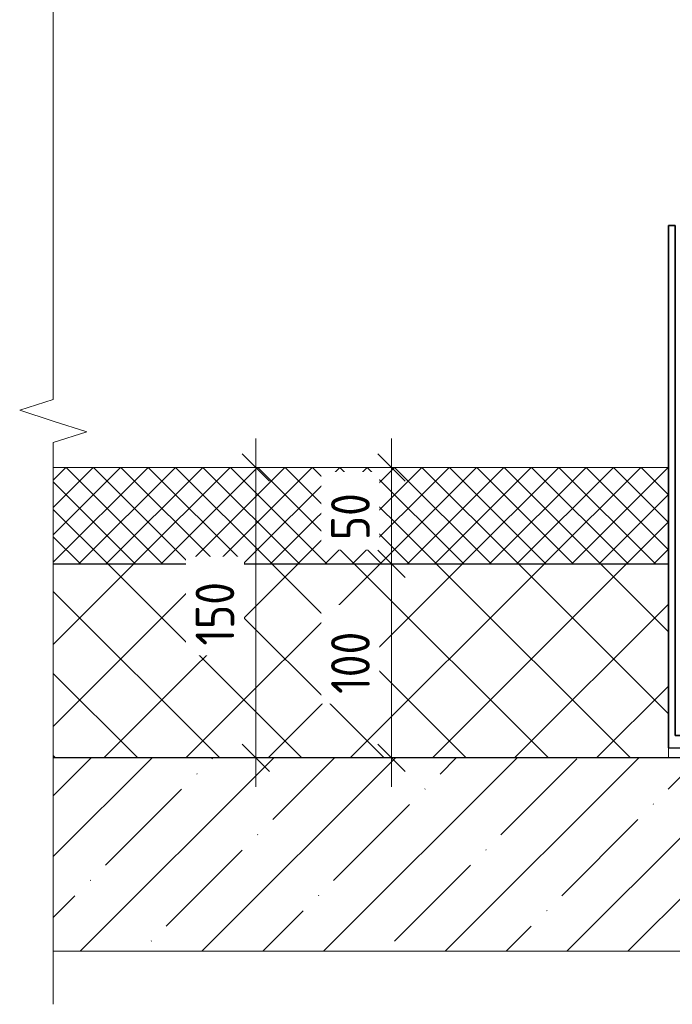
# Model space of a CAD drawing. Header units: millimetres. Extents: x -9410999 to -9405704, y -4413249 to 9079.
# Tile 1 of 21: x -9407633 to -9407296, y -4413249 to -4412740. Entities that reach past the tile are written whole.
import ezdxf

# ---------------------------------------------------------------- set-up
doc = ezdxf.new("R2010")
doc.units = ezdxf.units.MM
for name, color, linetype, lineweight in [('Обобщенные модели', 7, 'Continuous', 18), ('Размеры', 7, 'Continuous', 9), ('Размеры-10', 7, 'Continuous', 9), ('Типовые аннотации', 7, 'Continuous', 18), ('Тонкие линии', 7, 'Continuous', 18), ('Элементы узлов', 7, 'Continuous', 18)]:
    doc.layers.add(name, color=color, linetype=linetype, lineweight=lineweight)
doc.styles.add('GOST Common', font='GOST_Common.ttf', dxfattribs={"width": 0.9, "height": 20})
doc.dimstyles.new('ADSK_Основной_2_0', dxfattribs={"dimscale": 304.8, "dimtxt": 20.1143, "dimasz": 0.046391, "dimexe": 0.049213, "dimexo": 0.098425, "dimgap": 0.016404, "dimtad": 1, "dimdec": 0, "dimzin": 0, "dimdsep": 46, "dimtxsty": 'GOST Common', "dimblk1": 'OBLIQUE', "dimblk2": 'OBLIQUE', "dimsah": 1, "dimcen": 0.09, "dimdle": 0.049213, "dimazin": 0, "dimtfac": 1, "dimtdec": 4, "dimtix": 1, "dimtmove": 0, "dimatfit": 3, "dimfxl": 1, "dimtvp": 1, "dimtfill": 1, "dimtolj": 1, "dimtzin": 0, "dimarcsym": 2})

# ---------------------------------------------------------------- blocks, each defined once
blk = doc.blocks.new('HILTI_s_Кронштейн_MFT-RB_L - Усиленный кронштейн MFT-RB 270 L-V27-Корзина_ план')
at = {"layer": 'Обобщенные модели', "lineweight": 25}
for p, q in [((8349656.39, -4413116.55), (8349656.39, -4412846.55)), ((8349656.39, -4412846.55), (8349659.79, -4412846.55)), ((8349659.79, -4412846.55), (8349659.79, -4413110.15)), ((8349714.19, -4412846.55), (8349710.79, -4412846.55)), ((8349710.79, -4412846.55), (8349710.79, -4413110.15)), ((8349714.19, -4413116.55), (8349714.19, -4412846.55)), ((8349710.79, -4413110.15), (8349659.79, -4413110.15)), ((8349656.39, -4413116.55), (8349714.19, -4413116.55))]:
    blk.add_line(p, q, dxfattribs=at)
at = {"layer": 'Обобщенные модели', "color": 254, "lineweight": 25, "true_color": 0xcccccc}
for p, q in [((8349656.39, -4412846.55), (8349656.39, -4413116.55)), ((8349659.79, -4412846.55), (8349656.39, -4412846.55)), ((8349659.79, -4413110.15), (8349659.79, -4412846.55)), ((8349710.79, -4413110.15), (8349710.79, -4412846.55)), ((8349710.79, -4412846.55), (8349714.19, -4412846.55)), ((8349714.19, -4412846.55), (8349714.19, -4413116.55)), ((8349659.79, -4413110.15), (8349665.29, -4413110.15)), ((8349705.29, -4413110.15), (8349710.79, -4413110.15))]:
    blk.add_line(p, q, dxfattribs=at)
at = {"layer": 'Обобщенные модели', "color": 7, "lineweight": 25, "true_color": 0xfcfcfc}
for p, q in [((8349665.29, -4413110.15), (8349673.29, -4413110.15)), ((8349679.79, -4413110.15), (8349680.29, -4413110.15)), ((8349690.27, -4413110.15), (8349690.79, -4413110.15)), ((8349697.29, -4413110.15), (8349705.17, -4413110.15)), ((8349680.9, -4413116.55), (8349680.29, -4413116.55)), ((8349682.79, -4413116.55), (8349680.96, -4413116.55)), ((8349690.23, -4413116.55), (8349682.86, -4413116.55))]:
    blk.add_line(p, q, dxfattribs=at)
at = {"layer": 'Обобщенные модели', "color": 7, "lineweight": 25, "true_color": 0xfefefe}
for p, q in [((8349673.29, -4413110.15), (8349677.28, -4413110.15)), ((8349673.29, -4413110.15), (8349678.79, -4413110.15)), ((8349674.02, -4413110.15), (8349673.29, -4413110.15)), ((8349677.36, -4413110.15), (8349674.02, -4413110.15)), ((8349677.36, -4413110.15), (8349679.79, -4413110.15)), ((8349678.79, -4413110.15), (8349677.36, -4413110.15)), ((8349679.79, -4413110.15), (8349678.79, -4413110.15)), ((8349678.79, -4413110.15), (8349679.79, -4413110.15)), ((8349679.79, -4413110.15), (8349680.29, -4413110.15)), ((8349680.29, -4413110.15), (8349679.79, -4413110.15)), ((8349679.79, -4413110.15), (8349680.29, -4413110.15)), ((8349680.29, -4413110.15), (8349680.94, -4413110.15)), ((8349680.94, -4413110.15), (8349680.29, -4413110.15)), ((8349680.29, -4413110.15), (8349680.94, -4413110.15)), ((8349680.29, -4413110.15), (8349680.94, -4413110.15)), ((8349680.96, -4413110.15), (8349682.75, -4413110.15)), ((8349682.75, -4413110.15), (8349680.96, -4413110.15)), ((8349680.96, -4413110.15), (8349682.75, -4413110.15)), ((8349680.96, -4413110.15), (8349682.75, -4413110.15)), ((8349682.86, -4413110.15), (8349685.24, -4413110.15)), ((8349685.24, -4413110.15), (8349682.86, -4413110.15)), ((8349682.86, -4413110.15), (8349685.24, -4413110.15)), ((8349682.86, -4413110.15), (8349685.24, -4413110.15)), ((8349685.29, -4413110.15), (8349687.74, -4413110.15)), ((8349687.74, -4413110.15), (8349685.29, -4413110.15)), ((8349685.29, -4413110.15), (8349687.74, -4413110.15)), ((8349685.29, -4413110.15), (8349687.74, -4413110.15)), ((8349687.79, -4413110.15), (8349689.58, -4413110.15)), ((8349689.58, -4413110.15), (8349687.79, -4413110.15)), ((8349687.79, -4413110.15), (8349689.58, -4413110.15)), ((8349687.79, -4413110.15), (8349689.58, -4413110.15)), ((8349689.62, -4413110.15), (8349690.27, -4413110.15)), ((8349690.27, -4413110.15), (8349689.62, -4413110.15)), ((8349689.62, -4413110.15), (8349690.27, -4413110.15)), ((8349689.62, -4413110.15), (8349690.27, -4413110.15)), ((8349690.27, -4413110.15), (8349690.79, -4413110.15)), ((8349690.79, -4413110.15), (8349690.27, -4413110.15)), ((8349690.27, -4413110.15), (8349690.79, -4413110.15)), ((8349690.79, -4413110.15), (8349697.29, -4413110.15)), ((8349691.79, -4413110.15), (8349690.79, -4413110.15)), ((8349690.79, -4413110.15), (8349691.79, -4413110.15)), ((8349693.21, -4413110.15), (8349691.79, -4413110.15)), ((8349691.79, -4413110.15), (8349697.29, -4413110.15)), ((8349697.29, -4413110.15), (8349693.21, -4413110.15)), ((8349672.54, -4413116.55), (8349673.29, -4413116.55)), ((8349673.29, -4413116.55), (8349673.41, -4413116.55)), ((8349673.37, -4413116.55), (8349673.37, -4413116.55)), ((8349673.48, -4413116.55), (8349676.04, -4413116.55)), ((8349678.79, -4413116.55), (8349673.48, -4413116.55)), ((8349673.48, -4413116.55), (8349677.28, -4413116.55)), ((8349676.04, -4413116.55), (8349678.79, -4413116.55)), ((8349677.36, -4413116.55), (8349680.29, -4413116.55)), ((8349680.29, -4413116.55), (8349678.79, -4413116.55)), ((8349678.79, -4413116.55), (8349680.29, -4413116.55)), ((8349680.9, -4413116.55), (8349680.29, -4413116.55)), ((8349680.29, -4413116.55), (8349680.9, -4413116.55)), ((8349680.29, -4413116.55), (8349680.9, -4413116.55)), ((8349682.79, -4413116.55), (8349680.96, -4413116.55)), ((8349680.96, -4413116.55), (8349682.79, -4413116.55)), ((8349680.96, -4413116.55), (8349682.79, -4413116.55)), ((8349690.23, -4413116.55), (8349682.86, -4413116.55)), ((8349682.86, -4413116.55), (8349690.23, -4413116.55)), ((8349682.86, -4413116.55), (8349690.23, -4413116.55)), ((8349691.79, -4413116.55), (8349690.29, -4413116.55)), ((8349690.29, -4413116.55), (8349691.79, -4413116.55)), ((8349690.29, -4413116.55), (8349693.21, -4413116.55)), ((8349693.21, -4413116.55), (8349691.79, -4413116.55)), ((8349691.79, -4413116.55), (8349693.21, -4413116.55)), ((8349697.1, -4413116.55), (8349693.22, -4413116.55)), ((8349693.22, -4413116.55), (8349697.1, -4413116.55)), ((8349693.22, -4413116.55), (8349697.1, -4413116.55)), ((8349697.17, -4413116.55), (8349697.29, -4413116.55)), ((8349697.21, -4413116.55), (8349697.21, -4413116.55)), ((8349697.29, -4413116.55), (8349698.04, -4413116.55))]:
    blk.add_line(p, q, dxfattribs=at)
at = {"layer": 'Обобщенные модели', "color": 7, "lineweight": 25, "true_color": 0xf4f4f4}
for p, q in [((8349691.79, -4413110.15), (8349678.79, -4413110.15)), ((8349678.79, -4413110.15), (8349678.79, -4413110.15)), ((8349678.79, -4413110.15), (8349679.79, -4413110.15)), ((8349690.79, -4413110.15), (8349691.79, -4413110.15)), ((8349693.21, -4413110.15), (8349691.79, -4413110.15)), ((8349691.79, -4413110.15), (8349695.68, -4413110.15)), ((8349694.54, -4413110.15), (8349693.21, -4413110.15)), ((8349695.68, -4413110.15), (8349694.54, -4413110.15)), ((8349656.39, -4413116.55), (8349672.54, -4413116.55)), ((8349673.48, -4413116.55), (8349674.9, -4413116.55)), ((8349674.02, -4413116.55), (8349673.48, -4413116.55)), ((8349678.79, -4413116.55), (8349674.02, -4413116.55)), ((8349674.9, -4413116.55), (8349678.79, -4413116.55)), ((8349680.29, -4413116.55), (8349678.79, -4413116.55)), ((8349678.79, -4413116.55), (8349691.79, -4413116.55)), ((8349691.79, -4413116.55), (8349690.29, -4413116.55)), ((8349696.55, -4413116.55), (8349691.79, -4413116.55)), ((8349691.79, -4413116.55), (8349694.54, -4413116.55)), ((8349694.54, -4413116.55), (8349697.1, -4413116.55)), ((8349697.1, -4413116.55), (8349696.55, -4413116.55)), ((8349698.04, -4413116.55), (8349714.19, -4413116.55))]:
    blk.add_line(p, q, dxfattribs=at)
blk = doc.blocks.new('HILTI_s_Термомост_MFT-RBI_L - Термомост MFT-RBI 58x130x5 L-V28-Корзина_ план')
at = {"layer": 'Обобщенные модели'}
for p, q in [((8349656.29, -4413116.55), (8349714.29, -4413116.55)), ((8349656.29, -4413121.55), (8349656.29, -4413116.55)), ((8349714.29, -4413121.55), (8349714.29, -4413116.55)), ((8349714.29, -4413121.55), (8349656.29, -4413121.55))]:
    blk.add_line(p, q, dxfattribs=at)
at = {"layer": 'Обобщенные модели', "color": 254, "true_color": 0xcccccc}
for p, q in [((8349656.29, -4413121.55), (8349656.29, -4413116.55)), ((8349714.29, -4413116.55), (8349714.29, -4413121.55)), ((8349656.29, -4413121.55), (8349672.54, -4413121.55)), ((8349672.76, -4413121.55), (8349679.04, -4413121.55)), ((8349673.41, -4413121.55), (8349672.76, -4413121.55)), ((8349674.44, -4413121.55), (8349673.41, -4413121.55)), ((8349677.36, -4413121.55), (8349674.44, -4413121.55)), ((8349679.04, -4413121.55), (8349677.36, -4413121.55)), ((8349679.04, -4413121.55), (8349691.54, -4413121.55)), ((8349680.29, -4413121.55), (8349679.04, -4413121.55)), ((8349691.54, -4413121.55), (8349690.29, -4413121.55)), ((8349694.79, -4413121.55), (8349691.54, -4413121.55)), ((8349691.54, -4413121.55), (8349694.79, -4413121.55)), ((8349696.13, -4413121.55), (8349694.79, -4413121.55)), ((8349694.79, -4413121.55), (8349696.13, -4413121.55)), ((8349698.04, -4413121.55), (8349714.29, -4413121.55))]:
    blk.add_line(p, q, dxfattribs=at)
at = {"layer": 'Обобщенные модели', "color": 7, "true_color": 0xf4f4f4}
for p, q in [((8349672.54, -4413116.55), (8349656.39, -4413116.55)), ((8349679.04, -4413116.55), (8349673.26, -4413116.55)), ((8349691.54, -4413116.55), (8349679.04, -4413116.55)), ((8349697.32, -4413116.55), (8349691.54, -4413116.55)), ((8349714.19, -4413116.55), (8349698.04, -4413116.55)), ((8349679.04, -4413121.55), (8349680.29, -4413121.55)), ((8349680.29, -4413121.55), (8349679.04, -4413121.55)), ((8349679.04, -4413121.55), (8349679.04, -4413121.55)), ((8349680.86, -4413121.55), (8349680.29, -4413121.55)), ((8349682.79, -4413121.55), (8349680.96, -4413121.55)), ((8349690.19, -4413121.55), (8349682.86, -4413121.55)), ((8349690.29, -4413121.55), (8349691.54, -4413121.55)), ((8349691.54, -4413121.55), (8349690.29, -4413121.55)), ((8349691.54, -4413121.55), (8349691.54, -4413121.55))]:
    blk.add_line(p, q, dxfattribs=at)
at = {"layer": 'Обобщенные модели', "color": 7, "true_color": 0xfefefe}
for p, q in [((8349673.29, -4413116.55), (8349672.54, -4413116.55)), ((8349673.26, -4413116.55), (8349673.41, -4413116.55)), ((8349673.41, -4413116.55), (8349673.26, -4413116.55)), ((8349673.41, -4413116.55), (8349673.29, -4413116.55)), ((8349673.46, -4413116.55), (8349677.36, -4413116.55)), ((8349677.36, -4413116.55), (8349673.46, -4413116.55)), ((8349677.28, -4413116.55), (8349673.48, -4413116.55)), ((8349680.29, -4413116.55), (8349677.36, -4413116.55)), ((8349677.36, -4413116.55), (8349679.04, -4413116.55)), ((8349679.04, -4413116.55), (8349677.36, -4413116.55)), ((8349679.04, -4413116.55), (8349680.29, -4413116.55)), ((8349680.29, -4413116.55), (8349679.04, -4413116.55)), ((8349680.9, -4413116.55), (8349680.29, -4413116.55)), ((8349680.29, -4413116.55), (8349680.9, -4413116.55)), ((8349680.9, -4413116.55), (8349680.29, -4413116.55)), ((8349680.29, -4413116.55), (8349680.9, -4413116.55)), ((8349682.79, -4413116.55), (8349680.96, -4413116.55)), ((8349680.96, -4413116.55), (8349682.79, -4413116.55)), ((8349682.79, -4413116.55), (8349680.96, -4413116.55)), ((8349680.96, -4413116.55), (8349682.79, -4413116.55)), ((8349690.23, -4413116.55), (8349682.86, -4413116.55)), ((8349682.86, -4413116.55), (8349690.23, -4413116.55)), ((8349690.23, -4413116.55), (8349682.86, -4413116.55)), ((8349682.86, -4413116.55), (8349690.23, -4413116.55)), ((8349693.21, -4413116.55), (8349690.29, -4413116.55)), ((8349690.29, -4413116.55), (8349691.54, -4413116.55)), ((8349691.54, -4413116.55), (8349690.29, -4413116.55)), ((8349691.54, -4413116.55), (8349693.21, -4413116.55)), ((8349693.21, -4413116.55), (8349691.54, -4413116.55)), ((8349697.1, -4413116.55), (8349693.22, -4413116.55)), ((8349693.22, -4413116.55), (8349697.11, -4413116.55)), ((8349696.13, -4413116.55), (8349693.22, -4413116.55)), ((8349697.11, -4413116.55), (8349696.13, -4413116.55)), ((8349697.29, -4413116.55), (8349697.17, -4413116.55)), ((8349697.17, -4413116.55), (8349697.32, -4413116.55)), ((8349697.32, -4413116.55), (8349697.17, -4413116.55)), ((8349698.04, -4413116.55), (8349697.29, -4413116.55)), ((8349680.29, -4413121.55), (8349680.86, -4413121.55)), ((8349680.86, -4413121.55), (8349680.29, -4413121.55)), ((8349680.96, -4413121.55), (8349682.79, -4413121.55)), ((8349682.79, -4413121.55), (8349680.96, -4413121.55)), ((8349682.86, -4413121.55), (8349690.19, -4413121.55)), ((8349690.19, -4413121.55), (8349682.86, -4413121.55))]:
    blk.add_line(p, q, dxfattribs=at)
at = {"layer": 'Обобщенные модели', "color": 7, "true_color": 0xfcfcfc}
for p, q in [((8349673.26, -4413116.55), (8349673.26, -4413116.55)), ((8349673.26, -4413116.55), (8349673.41, -4413116.55)), ((8349673.46, -4413116.55), (8349675.79, -4413116.55)), ((8349675.79, -4413116.55), (8349677.36, -4413116.55)), ((8349677.36, -4413116.55), (8349679.04, -4413116.55)), ((8349679.04, -4413116.55), (8349680.29, -4413116.55)), ((8349690.29, -4413116.55), (8349691.54, -4413116.55)), ((8349691.54, -4413116.55), (8349693.21, -4413116.55)), ((8349693.22, -4413116.55), (8349697.11, -4413116.55)), ((8349697.17, -4413116.55), (8349697.32, -4413116.55)), ((8349698.04, -4413116.55), (8349697.32, -4413116.55)), ((8349697.32, -4413116.55), (8349698.04, -4413116.55)), ((8349672.54, -4413121.55), (8349677.28, -4413121.55)), ((8349677.36, -4413121.55), (8349680.29, -4413121.55)), ((8349680.29, -4413121.55), (8349680.86, -4413121.55)), ((8349680.96, -4413121.55), (8349682.79, -4413121.55)), ((8349682.86, -4413121.55), (8349690.19, -4413121.55)), ((8349690.29, -4413121.55), (8349698.04, -4413121.55))]:
    blk.add_line(p, q, dxfattribs=at)
blk = doc.blocks.new('HILTI_Линия_Разрыва - Тип 1-21328149-Корзина_ план')
at = {"layer": 'Элементы узлов'}
blk.add_line((8349977.28, -4413221.62), (8349338.54, -4413221.62), dxfattribs=at)
blk = doc.blocks.new('HILTI_Линия_Разрыва - Тип 1-V38-Корзина_ план')
at = {"layer": 'Элементы узлов'}
for p, q in [((8349338.54, -4412936.42), (8349338.54, -4412673.75)), ((8349338.54, -4413221.62), (8349338.54, -4412958.69))]:
    blk.add_line(p, q, dxfattribs=at)
blk = doc.blocks.new('DIMBLOCK12-Корзина_ план')
at = {"layer": 'Размеры-10', "lineweight": 18}
for p, q in [((-9407441.23, -4413021.48), (-9407448.3, -4413014.41)), ((-9407441.23, -4413021.48), (-9407434.16, -4413028.55)), ((-9407441.23, -4413121.62), (-9407448.3, -4413114.55)), ((-9407441.23, -4413121.62), (-9407434.16, -4413128.69))]:
    blk.add_line(p, q, dxfattribs=at)
at = {"layer": 'Размеры-10'}
for p, q in [((-9407421.23, -4413021.48), (-9407456.23, -4413021.48)), ((-9407441.23, -4413136.62), (-9407441.23, -4413021.48)), ((-9407441.23, -4413021.48), (-9407421.23, -4413021.48)), ((-9407421.23, -4413121.62), (-9407456.23, -4413121.62)), ((-9407441.23, -4413121.62), (-9407421.23, -4413121.62))]:
    blk.add_line(p, q, dxfattribs=at)
at = {"layer": 'Размеры-10', "color": 0, "insert": (-9407472.37, -4413088.6), "char_height": 20, "width": 40.9104, "attachment_point": 1, "rotation": 90, "line_spacing_factor": 1.022761, "style": 'GOST Common', "bg_fill": 3, "box_fill_scale": 1.25, "bg_fill_color": 256, "bg_fill_true_color": 13158600, "bg_fill_transparency": 0}
blk.add_mtext('100', dxfattribs=at)
blk = doc.blocks.new('_Oblique')
at = {"color": 0, "linetype": 'ByBlock', "lineweight": -2}
blk.add_line((-0.5, -0.5), (0.5, 0.5), dxfattribs=at)
blk = doc.blocks.new('DIMBLOCK13-Корзина_ план')
at = {"layer": 'Размеры-10'}
for p, q in [((-9407441.23, -4413021.48), (-9407441.23, -4412956.62)), ((-9407421.23, -4412971.62), (-9407456.23, -4412971.62)), ((-9407441.23, -4412971.62), (-9407421.23, -4412971.62)), ((-9407421.23, -4413021.48), (-9407456.23, -4413021.48)), ((-9407441.23, -4413021.48), (-9407421.23, -4413021.48))]:
    blk.add_line(p, q, dxfattribs=at)
at = {"layer": 'Размеры-10', "lineweight": 18}
for p, q in [((-9407441.23, -4412971.62), (-9407448.3, -4412964.55)), ((-9407441.23, -4412971.62), (-9407434.16, -4412978.69)), ((-9407441.23, -4413021.48), (-9407448.3, -4413014.41)), ((-9407441.23, -4413021.48), (-9407434.16, -4413028.55))]:
    blk.add_line(p, q, dxfattribs=at)
at = {"layer": 'Размеры-10', "color": 0, "insert": (-9407472.37, -4413009.16), "char_height": 20, "width": 30.2737, "attachment_point": 1, "rotation": 90, "line_spacing_factor": 1.022761, "style": 'GOST Common', "bg_fill": 3, "box_fill_scale": 1.25, "bg_fill_color": 256, "bg_fill_true_color": 13158600, "bg_fill_transparency": 0}
blk.add_mtext('50', dxfattribs=at)
blk = doc.blocks.new('DIMBLOCK14-Корзина_ план')
at = {"layer": 'Размеры-10'}
for p, q in [((-9407511.23, -4413136.62), (-9407511.23, -4412956.62)), ((-9407491.23, -4412971.62), (-9407526.23, -4412971.62)), ((-9407511.23, -4412971.62), (-9407491.23, -4412971.62)), ((-9407491.23, -4413121.62), (-9407526.23, -4413121.62)), ((-9407511.23, -4413121.62), (-9407491.23, -4413121.62))]:
    blk.add_line(p, q, dxfattribs=at)
at = {"layer": 'Размеры-10', "lineweight": 18}
for p, q in [((-9407511.23, -4412971.62), (-9407518.3, -4412964.55)), ((-9407511.23, -4412971.62), (-9407504.16, -4412978.69)), ((-9407511.23, -4413121.62), (-9407518.3, -4413114.55)), ((-9407511.23, -4413121.62), (-9407504.16, -4413128.69))]:
    blk.add_line(p, q, dxfattribs=at)
at = {"layer": 'Размеры-10', "color": 0, "insert": (-9407542.37, -4413063.66), "char_height": 20, "width": 40.9104, "attachment_point": 1, "rotation": 90, "line_spacing_factor": 1.022761, "style": 'GOST Common', "bg_fill": 3, "box_fill_scale": 1.25, "bg_fill_color": 256, "bg_fill_true_color": 13158600, "bg_fill_transparency": 0}
blk.add_mtext('150', dxfattribs=at)

msp = doc.modelspace()

# ---------------------------------------------------------------- hatches: boundary and pattern name
at = {"layer": 'Элементы узлов'}
h = msp.add_hatch(dxfattribs=at)
h.set_pattern_fill('FP_7', color=256, style=0, pattern_type=2)
h.set_pattern_definition([(45, (-9153107.437, -4412688.733), (-7.0710678, 7.0710678), []), (135, (-9153107.437, -4412688.733), (-7.0710678, -7.0710678), [])])
h.paths.add_polyline_path([(-9407615.89, -4413021.48), (-9407298.05, -4413021.48), (-9407298.05, -4412971.62), (-9407615.89, -4412971.62)])
h = msp.add_hatch(dxfattribs=at)
h.set_pattern_fill('FP_6', color=256, style=0, pattern_type=2)
h.set_pattern_definition([(45, (-9153107.437, -4412688.733), (-21.2132034, 21.2132034), []), (135, (-9153107.437, -4412688.733), (-21.2132034, -21.2132034), [])])
h.paths.add_polyline_path([(-9407298.15, -4413121.55), (-9407298.05, -4413021.55), (-9407615.89, -4413021.55), (-9407615.89, -4413121.55), (-9407316.21, -4413121.55)])
h = msp.add_hatch(dxfattribs=at)
h.set_pattern_fill('FP_5', color=256, style=0, pattern_type=2)
h.set_pattern_definition([(45, (-9153107.437, -4412688.733), (-31.4308964, 31.4308964), []), (45, (-9153076.006, -4412688.733), (-31.4308964, 31.4308964), [55.563, -11.113, 0.33528, -10.777])])
h.paths.add_polyline_path([(-9407615.89, -4413221.62), (-9406977.16, -4413221.62), (-9406977.16, -4413213.77), (-9406965.89, -4413213.77), (-9406965.89, -4413221.62), (-9406960.39, -4413204.3), (-9406954.89, -4413221.62), (-9406315.89, -4413221.62), (-9406315.89, -4413121.62), (-9406624.15, -4413121.62), (-9406624.15, -4413204.17), (-9406628.1, -4413207.16), (-9406630.2, -4413207.16), (-9406634.15, -4413204.17), (-9406634.15, -4413121.62), (-9407264.15, -4413121.62), (-9407264.15, -4413204.17), (-9407268.1, -4413207.15), (-9407270.2, -4413207.15), (-9407274.15, -4413204.17), (-9407274.15, -4413121.62), (-9407615.89, -4413121.62)])

# ---------------------------------------------------------------- linework, layer by layer
at = {"layer": 'Типовые аннотации', "lineweight": 9}
for p, q in [((-9407615.89, -4412936.42), (-9407633.22, -4412942.05)), ((-9407633.22, -4412942.05), (-9407615.89, -4412947.69)), ((-9407598.57, -4412953.19), (-9407615.89, -4412947.69)), ((-9407615.89, -4412958.69), (-9407598.57, -4412953.19)), ((-9407615.89, -4413221.62), (-9407615.89, -4413249))]:
    msp.add_line(p, q, dxfattribs=at)
at = {"layer": 'Тонкие линии'}
for p, q in [((-9407298.05, -4412971.62), (-9407615.89, -4412971.62)), ((-9407298.05, -4413021.48), (-9407298.05, -4412971.62)), ((-9407615.89, -4413021.48), (-9407298.05, -4413021.48)), ((-9407298.05, -4413021.55), (-9407615.89, -4413021.55)), ((-9407298.05, -4413121.55), (-9407298.05, -4413021.55)), ((-9407615.89, -4413121.55), (-9407298.05, -4413121.55)), ((-9406315.89, -4413121.62), (-9407615.89, -4413121.62))]:
    msp.add_line(p, q, dxfattribs=at)

# ---------------------------------------------------------------- block references
at = {"layer": 'Обобщенные модели', "color": 254, "true_color": 0xcccccc}
msp.add_blockref('HILTI_s_Кронштейн_MFT-RB_L - Усиленный кронштейн MFT-RB 270 L-V27-Корзина_ план', (-17756954.44, 0), dxfattribs=at)
at = {"layer": 'Обобщенные модели'}
msp.add_blockref('HILTI_s_Термомост_MFT-RBI_L - Термомост MFT-RBI 58x130x5 L-V28-Корзина_ план', (-17756954.44, 0), dxfattribs=at)
at = {"layer": 'Элементы узлов'}
for name in ['HILTI_Линия_Разрыва - Тип 1-V38-Корзина_ план', 'HILTI_Линия_Разрыва - Тип 1-21328149-Корзина_ план']:
    msp.add_blockref(name, (-17756954.44, 0), dxfattribs=at)

# ---------------------------------------------------------------- next in the draw order: dimensions: what is measured, and where the dimension line sits
at = {"layer": 'Размеры'}
for base, p1, p2, override, picture, middle in [((-9407511.23, -4412971.62), (-9407521.23, -4413121.62), (-9407521.23, -4412971.62), {"dimpost": '<>', "dimfxl": 150}, 'DIMBLOCK14-Корзина_ план', (-9407526.23, -4413046.62)), ((-9407441.23, -4413021.48), (-9407451.23, -4413121.62), (-9407451.23, -4413021.48), {"dimpost": '<>', "dimfxl": 100.138304}, 'DIMBLOCK12-Корзина_ план', (-9407456.23, -4413071.55))]:
    dim = msp.add_linear_dim(base=base, p1=p1, p2=p2, angle=90, dimstyle='ADSK_Основной_2_0', override=override, dxfattribs=at)
    dim.commit()
    dim.dimension.update_dxf_attribs({"geometry": picture, "text_midpoint": middle})

# ---------------------------------------------------------------- next in the draw order: dimensions: what is measured, and where the dimension line sits
dim = msp.add_linear_dim(base=(-9407441.23, -4412971.62), p1=(-9407451.23, -4413021.48), p2=(-9407451.23, -4412971.62), angle=90, dimstyle='ADSK_Основной_2_0', override={"dimpost": '<>', "dimfxl": 49.861696}, dxfattribs=at)
dim.commit()
dim.dimension.update_dxf_attribs({"geometry": 'DIMBLOCK13-Корзина_ план', "text_midpoint": (-9407456.23, -4412996.55)})

doc.saveas('drawing.dxf')
